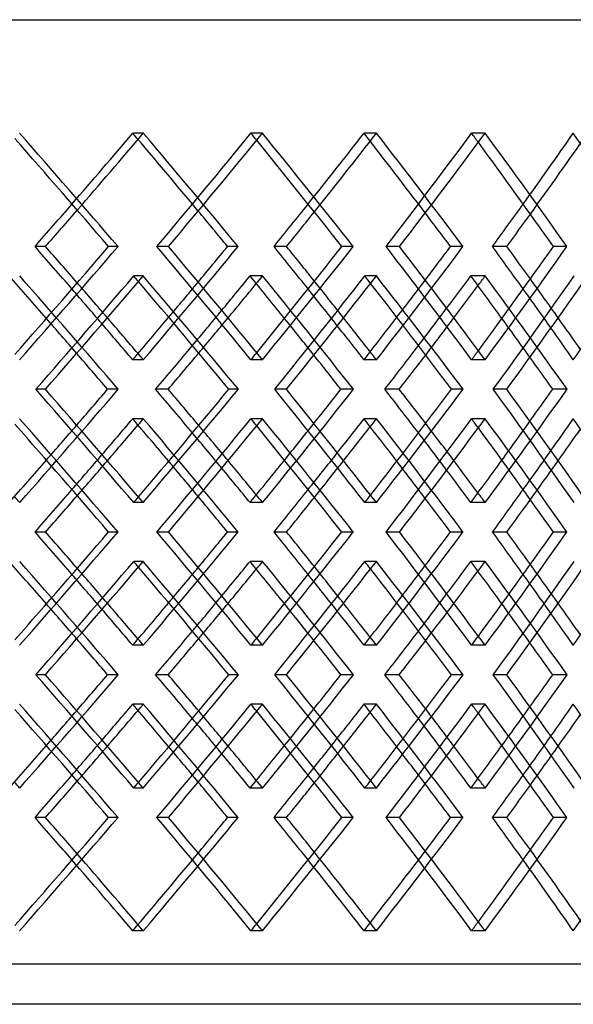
# Model space of a CAD drawing. Header units: millimetres. Extents: x -448 to 448, y -205 to 371.
# Tile 11 of 15: x 137 to 206, y -28 to 95. Entities that reach past the tile are written whole.
import ezdxf

# ---------------------------------------------------------------- set-up
doc = ezdxf.new("R2010")
doc.units = ezdxf.units.MM
doc.layers.add('HIDDEN', color=7, linetype='Continuous')
doc.layers.add('THICK', color=7, linetype='Continuous')

msp = doc.modelspace()

# ---------------------------------------------------------------- linework, layer by layer
at = {"layer": 'HIDDEN'}
for p, q in [((-287.5, 95), (287.5, 95)), ((152.67, 80.82), (151.35, 80.82)), ((167.55, 80.82), (166.11, 80.82)), ((181.81, 80.82), (180.24, 80.82)), ((195.37, 80.82), (193.69, 80.82)), ((155.8, 66.67), (154.36, 66.67)), ((164.52, 66.67), (163.2, 66.67)), ((184.68, 66.67), (182.99, 66.67)), ((192.62, 66.67), (191.05, 66.67)), ((152.65, 62.99), (151.46, 62.99)), ((167.57, 62.99), (166, 62.99)), ((181.79, 62.99), (180.35, 62.99)), ((195.39, 62.99), (193.59, 62.99)), ((152.67, 52.51), (151.35, 52.51)), ((167.55, 52.51), (166.11, 52.51)), ((181.81, 52.51), (180.24, 52.51)), ((195.37, 52.51), (193.69, 52.51)), ((140.43, 48.83), (139.25, 48.83)), ((149.52, 48.83), (148.21, 48.83)), ((170.55, 48.83), (169.1, 48.83)), ((178.93, 48.83), (177.36, 48.83)), ((198.08, 48.83), (196.39, 48.83)), ((205.62, 48.83), (203.82, 48.83)), ((152.67, 45.15), (151.35, 45.15)), ((167.55, 45.15), (166.11, 45.15)), ((181.81, 45.15), (180.24, 45.15)), ((195.37, 45.15), (193.69, 45.15)), ((152.65, 34.68), (151.46, 34.68)), ((167.57, 34.68), (166, 34.68)), ((181.79, 34.68), (180.35, 34.68)), ((195.39, 34.68), (193.59, 34.68)), ((155.8, 31), (154.36, 31)), ((164.52, 31), (163.2, 31)), ((184.68, 31), (182.99, 31)), ((192.62, 31), (191.05, 31)), ((152.65, 27.32), (151.46, 27.32)), ((167.57, 27.32), (166, 27.32)), ((181.79, 27.32), (180.35, 27.32)), ((195.39, 27.32), (193.59, 27.32)), ((152.67, 16.85), (151.35, 16.85)), ((167.55, 16.85), (166.11, 16.85)), ((181.81, 16.85), (180.24, 16.85)), ((195.37, 16.85), (193.69, 16.85)), ((140.43, 13.17), (139.25, 13.17)), ((149.52, 13.17), (148.21, 13.17)), ((170.55, 13.17), (169.1, 13.17)), ((178.93, 13.17), (177.36, 13.17)), ((198.08, 13.17), (196.39, 13.17)), ((205.62, 13.17), (203.82, 13.17)), ((152.67, 9.49), (151.35, 9.49)), ((167.55, 9.49), (166.11, 9.49)), ((181.81, 9.49), (180.24, 9.49)), ((195.37, 9.49), (193.69, 9.49)), ((152.65, -0.99), (151.46, -0.99)), ((167.57, -0.99), (166, -0.99)), ((181.79, -0.99), (180.35, -0.99)), ((195.39, -0.99), (193.59, -0.99)), ((155.8, -4.67), (154.36, -4.67)), ((164.52, -4.67), (163.2, -4.67)), ((184.68, -4.67), (182.99, -4.67)), ((192.62, -4.67), (191.05, -4.67)), ((152.67, -18.82), (151.35, -18.82)), ((167.55, -18.82), (166.11, -18.82)), ((181.81, -18.82), (180.24, -18.82)), ((195.37, -18.82), (193.69, -18.82)), ((287.5, -23), (-287.5, -23))]:
    msp.add_line(p, q, dxfattribs=at)
for centre, major_axis, ratio, start_param, end_param in [((0, 80.82), (276.52, 276.52), 0.284525, -1.324397, -1.293597), ((0, 80.82), (278.93, 278.93), 0.284525, -1.326753, -1.293597), ((0, 80.82), (276.52, -276.52), 0.284525, 1.259782, 1.293597), ((0, 80.82), (278.93, -278.93), 0.284525, 1.244775, 1.293597), ((0, 80.82), (273.97, 273.97), 0.318123, -1.312043, -1.262797), ((0, 80.82), (273.97, -273.97), 0.318123, 1.259719, 1.262797), ((0, 80.82), (271.16, 271.16), 0.352386, -1.262797, -1.231997), ((0, 80.82), (273.51, 273.51), 0.352386, -1.26592, -1.231997), ((0, 80.82), (271.16, -271.16), 0.352386, 1.197338, 1.231997), ((0, 80.82), (273.51, -273.51), 0.352386, 1.183176, 1.231997), ((0, 80.82), (268.09, 268.09), 0.387402, -1.250444, -1.201197), ((0, 80.82), (268.09, -268.09), 0.387402, 1.197234, 1.201197), ((0, 80.82), (264.76, 264.76), 0.423264, -1.201197, -1.170397), ((0, 80.82), (267.06, 267.06), 0.423264, -1.205245, -1.170397), ((0, 80.82), (264.76, -264.76), 0.423264, 1.134693, 1.170397), ((0, 52.51), (278.93, 278.93), 0.284525, -1.293597, -1.244775), ((0, 52.51), (273.97, -273.97), 0.318123, 1.262797, 1.312043), ((0, 52.51), (273.51, 273.51), 0.352386, -1.231997, -1.183176), ((0, 52.51), (268.09, -268.09), 0.387402, 1.201197, 1.250444), ((0, 45.15), (278.93, -278.93), 0.284525, 1.306289, 1.35513), ((0, 45.15), (278.82, 278.82), 0.25151, -1.311594, -1.262328), ((0, 80.82), (278.82, -278.82), 0.25151, 1.259904, 1.262328), ((0, 80.82), (273.51, 273.51), 0.352386, -1.296847, -1.29353), ((0, 45.15), (273.51, -273.51), 0.352386, 1.24469, 1.29353), ((0, 45.15), (273.97, 273.97), 0.318123, -1.249994, -1.200728), ((0, 80.82), (273.97, -273.97), 0.318123, 1.197497, 1.200728), ((0, 80.82), (267.06, 267.06), 0.423264, -1.236125, -1.23193), ((0, 45.15), (267.06, -267.06), 0.423264, 1.18309, 1.23193), ((0, 45.15), (268.09, 268.09), 0.387402, -1.188394, -1.139128), ((0, 52.51), (278.93, -278.93), 0.284525, 1.311698, 1.326753), ((0, 52.51), (276.52, 276.52), 0.284525, -1.275127, -1.259782), ((0, 52.51), (273.51, -273.51), 0.352386, 1.250099, 1.26592), ((0, 52.51), (271.16, 271.16), 0.352386, -1.213527, -1.197338), ((0, 52.51), (267.06, -267.06), 0.423264, 1.188499, 1.205245), ((0, 52.51), (276.52, -276.52), 0.284525, 1.309194, 1.324397), ((0, 52.51), (271.16, -271.16), 0.352386, 1.246808, 1.262797), ((0, 52.51), (264.76, -264.76), 0.423264, 1.184255, 1.201197), ((0, 80.82), (271.16, 271.16), 0.352386, -1.324397, -1.309023), ((0, 80.82), (264.76, 264.76), 0.423264, -1.262797, -1.246562), ((0, 45.15), (276.52, -276.52), 0.284525, 1.322021, 1.337206), ((0, 80.82), (273.51, 273.51), 0.352386, -1.326854, -1.311642), ((0, 45.15), (271.16, -271.16), 0.352386, 1.259648, 1.275606), ((0, 80.82), (267.06, 267.06), 0.423264, -1.266092, -1.250042), ((0, 45.15), (264.76, -264.76), 0.423264, 1.197116, 1.214006), ((0, 52.51), (278.93, -278.93), 0.284525, 1.293597, 1.296266), ((0, 52.51), (273.97, 273.97), 0.318123, -1.262797, -1.259719), ((0, 52.51), (273.51, -273.51), 0.352386, 1.231997, 1.235466), ((0, 52.51), (268.09, 268.09), 0.387402, -1.201197, -1.197234), ((0, 52.51), (278.93, 278.93), 0.284525, -1.35513, -1.306289), ((0, 52.51), (278.82, -278.82), 0.25151, 1.262328, 1.311594), ((0, 52.51), (273.51, 273.51), 0.352386, -1.29353, -1.24469), ((0, 52.51), (273.97, -273.97), 0.318123, 1.200728, 1.249994), ((0, 52.51), (267.06, 267.06), 0.423264, -1.23193, -1.18309), ((0, 52.51), (268.09, -268.09), 0.387402, 1.139128, 1.188394), ((0, 52.51), (276.52, 276.52), 0.284525, -1.337206, -1.322021), ((0, 45.15), (278.93, 278.93), 0.284525, -1.296266, -1.293597), ((0, 45.15), (278.93, -278.93), 0.284525, 1.244775, 1.293597), ((0, 45.15), (273.97, 273.97), 0.318123, -1.312043, -1.262797), ((0, 16.85), (273.51, -273.51), 0.352386, 1.311642, 1.326854), ((0, 45.15), (273.97, -273.97), 0.318123, 1.259719, 1.262797), ((0, 52.51), (271.16, 271.16), 0.352386, -1.275606, -1.259648), ((0, 45.15), (273.51, 273.51), 0.352386, -1.235466, -1.231997), ((0, 45.15), (273.51, -273.51), 0.352386, 1.183176, 1.231997), ((0, 45.15), (268.09, 268.09), 0.387402, -1.250444, -1.201197), ((0, 16.85), (267.06, -267.06), 0.423264, 1.250042, 1.266092), ((0, 45.15), (268.09, -268.09), 0.387402, 1.197234, 1.201197), ((0, 52.51), (264.76, 264.76), 0.423264, -1.214006, -1.197116), ((0, 16.85), (271.16, -271.16), 0.352386, 1.309023, 1.324397), ((0, 16.85), (264.76, -264.76), 0.423264, 1.246562, 1.262797), ((0, 45.15), (276.52, 276.52), 0.284525, -1.324397, -1.309194), ((0, 45.15), (271.16, 271.16), 0.352386, -1.262797, -1.246808), ((0, 45.15), (264.76, 264.76), 0.423264, -1.201197, -1.184255), ((0, 45.15), (278.93, 278.93), 0.284525, -1.326753, -1.311698), ((0, 45.15), (276.52, -276.52), 0.284525, 1.259782, 1.275127), ((0, 45.15), (273.51, 273.51), 0.352386, -1.26592, -1.250099), ((0, 45.15), (271.16, -271.16), 0.352386, 1.197338, 1.213527), ((0, 45.15), (267.06, 267.06), 0.423264, -1.205245, -1.188499), ((0, 16.85), (267.06, -267.06), 0.423264, 1.23193, 1.236125), ((0, 16.85), (278.93, -278.93), 0.284525, 1.35513, 1.35771), ((0, 16.85), (278.82, 278.82), 0.25151, -1.262328, -1.259904), ((0, 16.85), (273.51, -273.51), 0.352386, 1.29353, 1.296847), ((0, 16.85), (273.97, 273.97), 0.318123, -1.200728, -1.197497), ((0, 16.85), (278.93, 278.93), 0.284525, -1.293597, -1.244775), ((0, 16.85), (273.97, -273.97), 0.318123, 1.262797, 1.312043), ((0, 16.85), (273.51, 273.51), 0.352386, -1.231997, -1.183176), ((0, 16.85), (268.09, -268.09), 0.387402, 1.201197, 1.250444), ((0, 9.49), (278.93, -278.93), 0.284525, 1.306289, 1.35513), ((0, 9.49), (278.82, 278.82), 0.25151, -1.311594, -1.262328), ((0, 45.15), (278.82, -278.82), 0.25151, 1.259904, 1.262328), ((0, 45.15), (273.51, 273.51), 0.352386, -1.296847, -1.29353), ((0, 9.49), (273.51, -273.51), 0.352386, 1.24469, 1.29353), ((0, 9.49), (273.97, 273.97), 0.318123, -1.249994, -1.200728), ((0, 45.15), (273.97, -273.97), 0.318123, 1.197497, 1.200728), ((0, 45.15), (267.06, 267.06), 0.423264, -1.236125, -1.23193), ((0, 9.49), (267.06, -267.06), 0.423264, 1.18309, 1.23193), ((0, 9.49), (268.09, 268.09), 0.387402, -1.188394, -1.139128), ((0, 16.85), (278.93, -278.93), 0.284525, 1.311698, 1.326753), ((0, 16.85), (276.52, 276.52), 0.284525, -1.275127, -1.259782), ((0, 16.85), (273.51, -273.51), 0.352386, 1.250099, 1.26592), ((0, 16.85), (271.16, 271.16), 0.352386, -1.213527, -1.197338), ((0, 16.85), (267.06, -267.06), 0.423264, 1.188499, 1.205245), ((0, 16.85), (276.52, -276.52), 0.284525, 1.309194, 1.324397), ((0, 16.85), (271.16, -271.16), 0.352386, 1.246808, 1.262797), ((0, 16.85), (264.76, -264.76), 0.423264, 1.184255, 1.201197), ((0, 45.15), (271.16, 271.16), 0.352386, -1.324397, -1.309023), ((0, 45.15), (264.76, 264.76), 0.423264, -1.262797, -1.246562), ((0, 9.49), (276.52, -276.52), 0.284525, 1.322021, 1.337206), ((0, 45.15), (273.51, 273.51), 0.352386, -1.326854, -1.311642), ((0, 9.49), (271.16, -271.16), 0.352386, 1.259648, 1.275606), ((0, 45.15), (267.06, 267.06), 0.423264, -1.266092, -1.250042), ((0, 9.49), (264.76, -264.76), 0.423264, 1.197116, 1.214006), ((0, 16.85), (278.93, -278.93), 0.284525, 1.293597, 1.296266), ((0, 16.85), (273.97, 273.97), 0.318123, -1.262797, -1.259719), ((0, 16.85), (273.51, -273.51), 0.352386, 1.231997, 1.235466), ((0, 16.85), (268.09, 268.09), 0.387402, -1.201197, -1.197234), ((0, 16.85), (278.93, 278.93), 0.284525, -1.35513, -1.306289), ((0, 16.85), (278.82, -278.82), 0.25151, 1.262328, 1.311594), ((0, 16.85), (273.51, 273.51), 0.352386, -1.29353, -1.24469), ((0, 16.85), (273.97, -273.97), 0.318123, 1.200728, 1.249994), ((0, 16.85), (267.06, 267.06), 0.423264, -1.23193, -1.18309), ((0, 16.85), (268.09, -268.09), 0.387402, 1.139128, 1.188394), ((0, 16.85), (276.52, 276.52), 0.284525, -1.337206, -1.322021), ((0, 9.49), (278.93, 278.93), 0.284525, -1.296266, -1.293597), ((0, 9.49), (278.93, -278.93), 0.284525, 1.244775, 1.293597), ((0, 9.49), (273.97, 273.97), 0.318123, -1.312043, -1.262797), ((0, -18.82), (273.51, -273.51), 0.352386, 1.311642, 1.326854), ((0, 9.49), (273.97, -273.97), 0.318123, 1.259719, 1.262797), ((0, 16.85), (271.16, 271.16), 0.352386, -1.275606, -1.259648), ((0, 9.49), (273.51, 273.51), 0.352386, -1.235466, -1.231997), ((0, 9.49), (273.51, -273.51), 0.352386, 1.183176, 1.231997), ((0, 9.49), (268.09, 268.09), 0.387402, -1.250444, -1.201197), ((0, -18.82), (267.06, -267.06), 0.423264, 1.250042, 1.266092), ((0, 9.49), (268.09, -268.09), 0.387402, 1.197234, 1.201197), ((0, 16.85), (264.76, 264.76), 0.423264, -1.214006, -1.197116), ((0, -18.82), (271.16, -271.16), 0.352386, 1.309023, 1.324397), ((0, -18.82), (264.76, -264.76), 0.423264, 1.246562, 1.262797), ((0, 9.49), (276.52, 276.52), 0.284525, -1.324397, -1.309194), ((0, 9.49), (271.16, 271.16), 0.352386, -1.262797, -1.246808), ((0, 9.49), (264.76, 264.76), 0.423264, -1.201197, -1.184255), ((0, 9.49), (278.93, 278.93), 0.284525, -1.326753, -1.311698), ((0, 9.49), (276.52, -276.52), 0.284525, 1.259782, 1.275127), ((0, 9.49), (273.51, 273.51), 0.352386, -1.26592, -1.250099), ((0, 9.49), (271.16, -271.16), 0.352386, 1.197338, 1.213527), ((0, 9.49), (267.06, 267.06), 0.423264, -1.205245, -1.188499), ((0, -18.82), (267.06, -267.06), 0.423264, 1.23193, 1.236125), ((0, -18.82), (278.93, -278.93), 0.284525, 1.35513, 1.35771), ((0, -18.82), (278.82, 278.82), 0.25151, -1.262328, -1.259904), ((0, -18.82), (273.51, -273.51), 0.352386, 1.29353, 1.296847), ((0, -18.82), (273.97, 273.97), 0.318123, -1.200728, -1.197497), ((0, -18.82), (278.93, 278.93), 0.284525, -1.293597, -1.244775), ((0, -18.82), (273.97, -273.97), 0.318123, 1.262797, 1.312043), ((0, -18.82), (273.51, 273.51), 0.352386, -1.231997, -1.183176), ((0, -18.82), (268.09, -268.09), 0.387402, 1.201197, 1.250444), ((0, -18.82), (264.76, 264.76), 0.423264, -1.170397, -1.134693), ((0, -18.82), (278.93, -278.93), 0.284525, 1.293597, 1.326753), ((0, -18.82), (276.52, 276.52), 0.284525, -1.293597, -1.259782), ((0, -18.82), (273.51, -273.51), 0.352386, 1.231997, 1.26592), ((0, -18.82), (271.16, 271.16), 0.352386, -1.231997, -1.197338), ((0, -18.82), (267.06, -267.06), 0.423264, 1.170397, 1.205245), ((0, -18.82), (276.52, -276.52), 0.284525, 1.293597, 1.324397), ((0, -18.82), (271.16, -271.16), 0.352386, 1.231997, 1.262797), ((0, -18.82), (264.76, -264.76), 0.423264, 1.170397, 1.201197), ((0, -18.82), (273.97, 273.97), 0.318123, -1.262797, -1.259719), ((0, -18.82), (268.09, 268.09), 0.387402, -1.201197, -1.197234)]:
    msp.add_ellipse(centre, major_axis=major_axis, ratio=ratio, start_param=start_param, end_param=end_param, dxfattribs=at)
at = {"layer": 'THICK'}
for p, q in [((-447.5, 95), (447.5, 95)), ((140.45, 66.67), (139.13, 66.67)), ((149.5, 66.67), (148.32, 66.67)), ((170.57, 66.67), (169, 66.67)), ((178.91, 66.67), (177.46, 66.67)), ((198.09, 66.67), (196.3, 66.67)), ((205.6, 66.67), (203.91, 66.67)), ((155.78, 48.83), (154.2, 48.83)), ((164.54, 48.83), (163.35, 48.83)), ((184.66, 48.83), (182.85, 48.83)), ((192.64, 48.83), (191.19, 48.83)), ((140.45, 31), (139.13, 31)), ((149.5, 31), (148.32, 31)), ((170.57, 31), (169, 31)), ((178.91, 31), (177.46, 31)), ((198.09, 31), (196.3, 31)), ((205.6, 31), (203.91, 31)), ((155.78, 13.17), (154.2, 13.17)), ((164.54, 13.17), (163.35, 13.17)), ((184.66, 13.17), (182.85, 13.17)), ((192.64, 13.17), (191.19, 13.17)), ((140.45, -4.67), (139.13, -4.67)), ((149.5, -4.67), (148.32, -4.67)), ((170.57, -4.67), (169, -4.67)), ((178.91, -4.67), (177.46, -4.67)), ((198.09, -4.67), (196.3, -4.67)), ((205.6, -4.67), (203.91, -4.67)), ((290, -28), (-290, -28))]:
    msp.add_line(p, q, dxfattribs=at)
for centre, major_axis, ratio, start_param, end_param in [((0, 80.82), (278.82, -278.82), 0.25151, 1.275151, 1.322062), ((0, 80.82), (281.24, -281.24), 0.25151, 1.275575, 1.324397), ((0, 80.82), (276.35, 276.35), 0.318123, -1.311619, -1.262797), ((0, 80.82), (276.35, -276.35), 0.318123, 1.213976, 1.262797), ((0, 80.82), (270.42, 270.42), 0.387402, -1.250019, -1.201197), ((0, 80.82), (270.42, -270.42), 0.387402, 1.152376, 1.201197), ((0, 80.82), (273.97, -273.97), 0.318123, 1.213551, 1.259719), ((0, 80.82), (268.09, -268.09), 0.387402, 1.151951, 1.197234), ((0, 80.82), (276.52, 276.52), 0.284525, -1.342843, -1.324397), ((0, 80.82), (271.16, 271.16), 0.352386, -1.281243, -1.262797), ((0, 80.82), (264.76, 264.76), 0.423264, -1.219644, -1.201197), ((0, 80.82), (278.93, 278.93), 0.284525, -1.342418, -1.326753), ((0, 80.82), (276.52, -276.52), 0.284525, 1.244351, 1.259782), ((0, 80.82), (273.51, 273.51), 0.352386, -1.280819, -1.26592), ((0, 80.82), (271.16, -271.16), 0.352386, 1.182751, 1.197338), ((0, 80.82), (267.06, 267.06), 0.423264, -1.219219, -1.205245), ((0, 52.51), (278.82, 278.82), 0.25151, -1.322062, -1.275151), ((0, 52.51), (281.24, 281.24), 0.25151, -1.324397, -1.275575), ((0, 52.51), (276.52, -276.52), 0.284525, 1.324397, 1.342843), ((0, 52.51), (278.93, -278.93), 0.284525, 1.326753, 1.342418), ((0, 52.51), (276.35, -276.35), 0.318123, 1.262797, 1.311619), ((0, 52.51), (276.52, 276.52), 0.284525, -1.259782, -1.244351), ((0, 52.51), (273.97, 273.97), 0.318123, -1.259719, -1.213551), ((0, 52.51), (276.35, 276.35), 0.318123, -1.262797, -1.213976), ((0, 52.51), (271.16, -271.16), 0.352386, 1.262797, 1.281243), ((0, 52.51), (273.51, -273.51), 0.352386, 1.26592, 1.280819), ((0, 52.51), (270.42, -270.42), 0.387402, 1.201197, 1.250019), ((0, 52.51), (271.16, 271.16), 0.352386, -1.197338, -1.182751), ((0, 52.51), (268.09, 268.09), 0.387402, -1.197234, -1.151951), ((0, 52.51), (270.42, 270.42), 0.387402, -1.201197, -1.152376), ((0, 52.51), (264.76, -264.76), 0.423264, 1.201197, 1.219644), ((0, 52.51), (267.06, -267.06), 0.423264, 1.205245, 1.219219), ((0, 45.15), (276.52, -276.52), 0.284525, 1.337206, 1.355666), ((0, 45.15), (281.24, 281.24), 0.25151, -1.311704, -1.262864), ((0, 80.82), (281.24, -281.24), 0.25151, 1.213876, 1.262864), ((0, 80.82), (271.16, 271.16), 0.352386, -1.309023, -1.294066), ((0, 45.15), (271.16, -271.16), 0.352386, 1.275606, 1.294066), ((0, 45.15), (276.35, 276.35), 0.318123, -1.250105, -1.201264), ((0, 80.82), (276.35, -276.35), 0.318123, 1.152276, 1.201264), ((0, 80.82), (264.76, 264.76), 0.423264, -1.246562, -1.232466), ((0, 45.15), (264.76, -264.76), 0.423264, 1.214006, 1.232466), ((0, 45.15), (270.42, 270.42), 0.387402, -1.188505, -1.139664), ((0, 80.82), (278.82, -278.82), 0.25151, 1.212911, 1.259904), ((0, 80.82), (273.51, 273.51), 0.352386, -1.311642, -1.296847), ((0, 80.82), (273.97, -273.97), 0.318123, 1.151311, 1.197497), ((0, 80.82), (267.06, 267.06), 0.423264, -1.250042, -1.236125), ((0, 52.51), (276.52, 276.52), 0.284525, -1.293597, -1.275127), ((0, 52.51), (271.16, 271.16), 0.352386, -1.231997, -1.213527), ((0, 52.51), (264.76, 264.76), 0.423264, -1.170397, -1.151927), ((0, 52.51), (276.52, -276.52), 0.284525, 1.293597, 1.309194), ((0, 52.51), (278.93, -278.93), 0.284525, 1.296266, 1.311698), ((0, 52.51), (271.16, -271.16), 0.352386, 1.231997, 1.246808), ((0, 52.51), (273.51, -273.51), 0.352386, 1.235466, 1.250099), ((0, 52.51), (267.06, -267.06), 0.423264, 1.174843, 1.188499), ((0, 52.51), (264.76, -264.76), 0.423264, 1.170397, 1.184255), ((0, 80.82), (271.16, 271.16), 0.352386, -1.343483, -1.324397), ((0, 80.82), (264.76, 264.76), 0.423264, -1.281884, -1.262797), ((0, 45.15), (276.52, -276.52), 0.284525, 1.3064, 1.322021), ((0, 80.82), (273.51, 273.51), 0.352386, -1.342518, -1.326854), ((0, 45.15), (271.16, -271.16), 0.352386, 1.2448, 1.259648), ((0, 80.82), (267.06, 267.06), 0.423264, -1.280918, -1.266092), ((0, 45.15), (264.76, -264.76), 0.423264, 1.1832, 1.197116), ((0, 52.51), (281.24, -281.24), 0.25151, 1.262864, 1.311704), ((0, 52.51), (276.52, 276.52), 0.284525, -1.322021, -1.3064), ((0, 16.85), (278.82, 278.82), 0.25151, -1.259904, -1.212911), ((0, 16.85), (281.24, 281.24), 0.25151, -1.262864, -1.213876), ((0, 16.85), (271.16, -271.16), 0.352386, 1.324397, 1.343483), ((0, 16.85), (273.51, -273.51), 0.352386, 1.326854, 1.342518), ((0, 52.51), (276.35, -276.35), 0.318123, 1.201264, 1.250105), ((0, 52.51), (271.16, 271.16), 0.352386, -1.259648, -1.2448), ((0, 16.85), (273.97, 273.97), 0.318123, -1.197497, -1.151311), ((0, 16.85), (276.35, 276.35), 0.318123, -1.201264, -1.152276), ((0, 16.85), (264.76, -264.76), 0.423264, 1.262797, 1.281884), ((0, 16.85), (267.06, -267.06), 0.423264, 1.266092, 1.280918), ((0, 52.51), (270.42, -270.42), 0.387402, 1.139664, 1.188505), ((0, 52.51), (264.76, 264.76), 0.423264, -1.197116, -1.1832), ((0, 45.15), (278.82, -278.82), 0.25151, 1.275151, 1.322062), ((0, 45.15), (281.24, -281.24), 0.25151, 1.275575, 1.324397), ((0, 45.15), (276.52, 276.52), 0.284525, -1.309194, -1.293597), ((0, 45.15), (278.93, 278.93), 0.284525, -1.311698, -1.296266), ((0, 45.15), (276.52, -276.52), 0.284525, 1.275127, 1.293597), ((0, 45.15), (276.35, 276.35), 0.318123, -1.311619, -1.262797), ((0, 45.15), (276.35, -276.35), 0.318123, 1.213976, 1.262797), ((0, 45.15), (271.16, 271.16), 0.352386, -1.246808, -1.231997), ((0, 45.15), (271.16, -271.16), 0.352386, 1.213527, 1.231997), ((0, 45.15), (270.42, 270.42), 0.387402, -1.250019, -1.201197), ((0, 45.15), (270.42, -270.42), 0.387402, 1.152376, 1.201197), ((0, 45.15), (264.76, 264.76), 0.423264, -1.184255, -1.170397), ((0, 45.15), (264.76, -264.76), 0.423264, 1.151927, 1.170397), ((0, 45.15), (273.97, -273.97), 0.318123, 1.213551, 1.259719), ((0, 45.15), (273.51, 273.51), 0.352386, -1.250099, -1.235466), ((0, 45.15), (268.09, -268.09), 0.387402, 1.151951, 1.197234), ((0, 45.15), (267.06, 267.06), 0.423264, -1.188499, -1.174843), ((0, 52.51), (276.52, 276.52), 0.284525, -1.355666, -1.337206), ((0, 16.85), (273.51, -273.51), 0.352386, 1.296847, 1.311642), ((0, 52.51), (271.16, 271.16), 0.352386, -1.294066, -1.275606), ((0, 16.85), (267.06, -267.06), 0.423264, 1.236125, 1.250042), ((0, 52.51), (264.76, 264.76), 0.423264, -1.232466, -1.214006), ((0, 16.85), (271.16, -271.16), 0.352386, 1.294066, 1.309023), ((0, 16.85), (264.76, -264.76), 0.423264, 1.232466, 1.246562), ((0, 45.15), (276.52, 276.52), 0.284525, -1.342843, -1.324397), ((0, 45.15), (271.16, 271.16), 0.352386, -1.281243, -1.262797), ((0, 45.15), (264.76, 264.76), 0.423264, -1.219644, -1.201197), ((0, 45.15), (278.93, 278.93), 0.284525, -1.342418, -1.326753), ((0, 45.15), (276.52, -276.52), 0.284525, 1.244351, 1.259782), ((0, 45.15), (273.51, 273.51), 0.352386, -1.280819, -1.26592), ((0, 45.15), (271.16, -271.16), 0.352386, 1.182751, 1.197338), ((0, 45.15), (267.06, 267.06), 0.423264, -1.219219, -1.205245), ((0, 16.85), (278.82, 278.82), 0.25151, -1.322062, -1.275151), ((0, 16.85), (281.24, 281.24), 0.25151, -1.324397, -1.275575), ((0, 16.85), (276.52, -276.52), 0.284525, 1.324397, 1.342843), ((0, 16.85), (278.93, -278.93), 0.284525, 1.326753, 1.342418), ((0, 16.85), (276.35, -276.35), 0.318123, 1.262797, 1.311619), ((0, 16.85), (276.52, 276.52), 0.284525, -1.259782, -1.244351), ((0, 16.85), (273.97, 273.97), 0.318123, -1.259719, -1.213551), ((0, 16.85), (276.35, 276.35), 0.318123, -1.262797, -1.213976), ((0, 16.85), (271.16, -271.16), 0.352386, 1.262797, 1.281243), ((0, 16.85), (273.51, -273.51), 0.352386, 1.26592, 1.280819), ((0, 16.85), (270.42, -270.42), 0.387402, 1.201197, 1.250019), ((0, 16.85), (271.16, 271.16), 0.352386, -1.197338, -1.182751), ((0, 16.85), (268.09, 268.09), 0.387402, -1.197234, -1.151951), ((0, 16.85), (270.42, 270.42), 0.387402, -1.201197, -1.152376), ((0, 16.85), (264.76, -264.76), 0.423264, 1.201197, 1.219644), ((0, 16.85), (267.06, -267.06), 0.423264, 1.205245, 1.219219), ((0, 9.49), (276.52, -276.52), 0.284525, 1.337206, 1.355666), ((0, 9.49), (281.24, 281.24), 0.25151, -1.311704, -1.262864), ((0, 45.15), (281.24, -281.24), 0.25151, 1.213876, 1.262864), ((0, 45.15), (271.16, 271.16), 0.352386, -1.309023, -1.294066), ((0, 9.49), (271.16, -271.16), 0.352386, 1.275606, 1.294066), ((0, 9.49), (276.35, 276.35), 0.318123, -1.250105, -1.201264), ((0, 45.15), (276.35, -276.35), 0.318123, 1.152276, 1.201264), ((0, 45.15), (264.76, 264.76), 0.423264, -1.246562, -1.232466), ((0, 9.49), (264.76, -264.76), 0.423264, 1.214006, 1.232466), ((0, 9.49), (270.42, 270.42), 0.387402, -1.188505, -1.139664), ((0, 45.15), (278.82, -278.82), 0.25151, 1.212911, 1.259904), ((0, 45.15), (273.51, 273.51), 0.352386, -1.311642, -1.296847), ((0, 45.15), (273.97, -273.97), 0.318123, 1.151311, 1.197497), ((0, 45.15), (267.06, 267.06), 0.423264, -1.250042, -1.236125), ((0, 16.85), (276.52, 276.52), 0.284525, -1.293597, -1.275127), ((0, 16.85), (271.16, 271.16), 0.352386, -1.231997, -1.213527), ((0, 16.85), (264.76, 264.76), 0.423264, -1.170397, -1.151927), ((0, 16.85), (276.52, -276.52), 0.284525, 1.293597, 1.309194), ((0, 16.85), (278.93, -278.93), 0.284525, 1.296266, 1.311698), ((0, 16.85), (271.16, -271.16), 0.352386, 1.231997, 1.246808), ((0, 16.85), (273.51, -273.51), 0.352386, 1.235466, 1.250099), ((0, 16.85), (267.06, -267.06), 0.423264, 1.174843, 1.188499), ((0, 16.85), (264.76, -264.76), 0.423264, 1.170397, 1.184255), ((0, 45.15), (271.16, 271.16), 0.352386, -1.343483, -1.324397), ((0, 45.15), (264.76, 264.76), 0.423264, -1.281884, -1.262797), ((0, 9.49), (276.52, -276.52), 0.284525, 1.3064, 1.322021), ((0, 45.15), (273.51, 273.51), 0.352386, -1.342518, -1.326854), ((0, 9.49), (271.16, -271.16), 0.352386, 1.2448, 1.259648), ((0, 45.15), (267.06, 267.06), 0.423264, -1.280918, -1.266092), ((0, 9.49), (264.76, -264.76), 0.423264, 1.1832, 1.197116), ((0, 16.85), (281.24, -281.24), 0.25151, 1.262864, 1.311704), ((0, 16.85), (276.52, 276.52), 0.284525, -1.322021, -1.3064), ((0, -18.82), (278.82, 278.82), 0.25151, -1.259904, -1.212911), ((0, -18.82), (281.24, 281.24), 0.25151, -1.262864, -1.213876), ((0, -18.82), (271.16, -271.16), 0.352386, 1.324397, 1.343483), ((0, -18.82), (273.51, -273.51), 0.352386, 1.326854, 1.342518), ((0, 16.85), (276.35, -276.35), 0.318123, 1.201264, 1.250105), ((0, 16.85), (271.16, 271.16), 0.352386, -1.259648, -1.2448), ((0, -18.82), (273.97, 273.97), 0.318123, -1.197497, -1.151311), ((0, -18.82), (276.35, 276.35), 0.318123, -1.201264, -1.152276), ((0, -18.82), (264.76, -264.76), 0.423264, 1.262797, 1.281884), ((0, -18.82), (267.06, -267.06), 0.423264, 1.266092, 1.280918), ((0, 16.85), (270.42, -270.42), 0.387402, 1.139664, 1.188505), ((0, 16.85), (264.76, 264.76), 0.423264, -1.197116, -1.1832), ((0, 9.49), (278.82, -278.82), 0.25151, 1.275151, 1.322062), ((0, 9.49), (281.24, -281.24), 0.25151, 1.275575, 1.324397), ((0, 9.49), (276.52, 276.52), 0.284525, -1.309194, -1.293597), ((0, 9.49), (278.93, 278.93), 0.284525, -1.311698, -1.296266), ((0, 9.49), (276.52, -276.52), 0.284525, 1.275127, 1.293597), ((0, 9.49), (276.35, 276.35), 0.318123, -1.311619, -1.262797), ((0, 9.49), (276.35, -276.35), 0.318123, 1.213976, 1.262797), ((0, 9.49), (271.16, 271.16), 0.352386, -1.246808, -1.231997), ((0, 9.49), (271.16, -271.16), 0.352386, 1.213527, 1.231997), ((0, 9.49), (270.42, 270.42), 0.387402, -1.250019, -1.201197), ((0, 9.49), (270.42, -270.42), 0.387402, 1.152376, 1.201197), ((0, 9.49), (264.76, 264.76), 0.423264, -1.184255, -1.170397), ((0, 9.49), (264.76, -264.76), 0.423264, 1.151927, 1.170397), ((0, 9.49), (273.97, -273.97), 0.318123, 1.213551, 1.259719), ((0, 9.49), (273.51, 273.51), 0.352386, -1.250099, -1.235466), ((0, 9.49), (268.09, -268.09), 0.387402, 1.151951, 1.197234), ((0, 9.49), (267.06, 267.06), 0.423264, -1.188499, -1.174843), ((0, 16.85), (276.52, 276.52), 0.284525, -1.355666, -1.337206), ((0, -18.82), (273.51, -273.51), 0.352386, 1.296847, 1.311642), ((0, 16.85), (271.16, 271.16), 0.352386, -1.294066, -1.275606), ((0, -18.82), (267.06, -267.06), 0.423264, 1.236125, 1.250042), ((0, 16.85), (264.76, 264.76), 0.423264, -1.232466, -1.214006), ((0, -18.82), (271.16, -271.16), 0.352386, 1.294066, 1.309023), ((0, -18.82), (264.76, -264.76), 0.423264, 1.232466, 1.246562), ((0, 9.49), (276.52, 276.52), 0.284525, -1.342843, -1.324397), ((0, 9.49), (271.16, 271.16), 0.352386, -1.281243, -1.262797), ((0, 9.49), (264.76, 264.76), 0.423264, -1.219644, -1.201197), ((0, 9.49), (278.93, 278.93), 0.284525, -1.342418, -1.326753), ((0, 9.49), (276.52, -276.52), 0.284525, 1.244351, 1.259782), ((0, 9.49), (273.51, 273.51), 0.352386, -1.280819, -1.26592), ((0, 9.49), (271.16, -271.16), 0.352386, 1.182751, 1.197338), ((0, 9.49), (267.06, 267.06), 0.423264, -1.219219, -1.205245), ((0, -18.82), (278.82, 278.82), 0.25151, -1.322062, -1.275151), ((0, -18.82), (281.24, 281.24), 0.25151, -1.324397, -1.275575), ((0, -18.82), (276.52, -276.52), 0.284525, 1.324397, 1.342843), ((0, -18.82), (278.93, -278.93), 0.284525, 1.326753, 1.342418), ((0, -18.82), (276.35, -276.35), 0.318123, 1.262797, 1.311619), ((0, -18.82), (276.52, 276.52), 0.284525, -1.259782, -1.244351), ((0, -18.82), (273.97, 273.97), 0.318123, -1.259719, -1.213551), ((0, -18.82), (276.35, 276.35), 0.318123, -1.262797, -1.213976), ((0, -18.82), (271.16, -271.16), 0.352386, 1.262797, 1.281243), ((0, -18.82), (273.51, -273.51), 0.352386, 1.26592, 1.280819), ((0, -18.82), (270.42, -270.42), 0.387402, 1.201197, 1.250019), ((0, -18.82), (271.16, 271.16), 0.352386, -1.197338, -1.182751), ((0, -18.82), (268.09, 268.09), 0.387402, -1.197234, -1.151951), ((0, -18.82), (270.42, 270.42), 0.387402, -1.201197, -1.152376), ((0, -18.82), (264.76, -264.76), 0.423264, 1.201197, 1.219644), ((0, -18.82), (267.06, -267.06), 0.423264, 1.205245, 1.219219)]:
    msp.add_ellipse(centre, major_axis=major_axis, ratio=ratio, start_param=start_param, end_param=end_param, dxfattribs=at)

doc.saveas('drawing.dxf')
